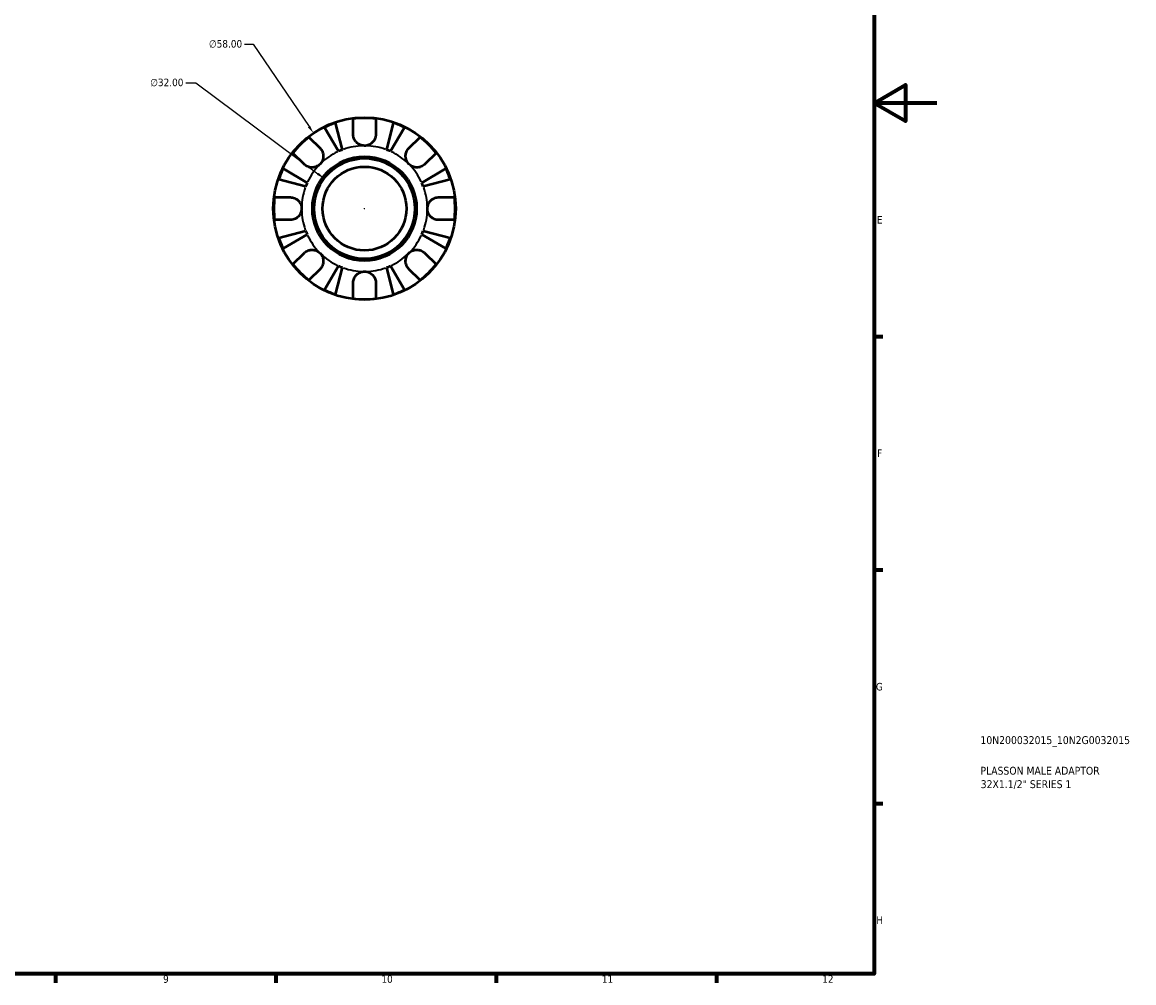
# Model space of a CAD drawing. Header units: millimetres. Extents: x -61 to 904, y -29 to 594.
# Tile 4 of 5: x 550 to 904, y 17 to 323. Entities that reach past the tile are written whole.
import ezdxf

# ---------------------------------------------------------------- set-up
doc = ezdxf.new("R2010")
doc.units = ezdxf.units.MM
for name, color, linetype, lineweight in [('Border (ANSI)', 7, 'Continuous', 70), ('Dimension (ANSI)', 7, 'Continuous', 25), ('Title (ISO)', 7, 'Continuous', 50), ('Visible (ANSI)', 7, 'Continuous', 50), ('Visible Narrow (ANSI)', 7, 'Continuous', 35)]:
    doc.layers.add(name, color=color, linetype=linetype, lineweight=lineweight)
doc.styles.add('Note Text (ANSI)', font='tahoma.ttf')
doc.styles.add('Note Text (ISO)', font='tahoma.ttf')
doc.dimstyles.new('Default - mm (ANSI)', dxfattribs={"dimtxt": 2.4, "dimasz": 2.5, "dimexe": 3.175, "dimexo": 1.6002, "dimgap": 0.8, "dimtad": 0, "dimtoh": 1, "dimrnd": 1e-08, "dimzin": 4, "dimdsep": 46, "dimtxsty": 'Note Text (ANSI)', "dimcen": 0.09, "dimdle": 10, "dimclrd": 256, "dimclre": 256, "dimclrt": 5, "dimadec": 1, "dimazin": 1, "dimtfac": 1.27, "dimtofl": 0, "dimtmove": 0, "dimatfit": 3, "dimfxl": 1, "dimtolj": 1, "dimtzin": 4, "dimlwd": -1, "dimlwe": -1, "dimarcsym": 0})

# ---------------------------------------------------------------- blocks, each defined once
blk = doc.blocks.new('Borders Default Border')
at = {"layer": 'Border (ANSI)'}
for p, q in [((821, 222.75), (823.8, 222.75)), ((821, 148.5), (823.8, 148.5)), ((821, 74.25), (823.8, 74.25)), ((560.67, 20), (560.67, 17.2)), ((630.75, 20), (630.75, 17.2)), ((700.83, 20), (700.83, 17.2)), ((770.92, 20), (770.92, 17.2))]:
    blk.add_line(p, q, dxfattribs=at)
at = {"layer": 'Border (ANSI)', "flags": 128}
for points in [[(20, 20), (20, 574), (821, 574), (821, 20), (20, 20)], [(841, 297), (821, 297), (831, 302.77), (831, 291.23), (821, 297)]]:
    blk.add_lwpolyline(points, dxfattribs=at)
at = {"layer": 'Border (ANSI)', "color": 5, "true_color": 0x0000ff, "char_height": 2.4, "attachment_point": 7, "style": 'Note Text (ANSI)'}
for s, insert in [('E', (821.91, 258.68)), ('F', (821.98, 184.43)), ('G', (821.6, 110.13)), ('H', (821.73, 35.93)), ('9', (594.92, 17.15)), ('10', (664.35, 17.15)), ('11', (734.43, 17.2)), ('12', (804.52, 17.2))]:
    blk.add_mtext(s, dxfattribs=dict(at, insert=insert))
blk = doc.blocks.new('Title Blocks ISO')
at = {"layer": 'Title (ISO)', "color": 232, "true_color": 0xca0064, "style": 'Note Text (ISO)'}
for tag, p in [('PART_NUMBER_001', (33.84, 73.13)), ('DESCRIPTION_001', (33.84, 63.4)), ('DESCRIPTION_002', (33.93, 59.12))]:
    blk.add_attdef(tag, p, '', height=2.5, dxfattribs=at)
blk = doc.blocks.new('*D11')
at = {"layer": 'Defpoints', "color": 0, "transparency": 16777216}
for p in [(646.15, 273), (671.79, 253.85)]:
    blk.add_point(p, dxfattribs=at)
at = {"layer": 'Dimension (ANSI)', "transparency": 16777216}
for p, q in [((602.17, 303.47), (605.34, 303.47)), ((605.34, 303.47), (644.14, 274.5)), ((658.88, 263.43), (659.06, 263.43)), ((658.97, 263.34), (658.97, 263.52))]:
    blk.add_line(p, q, dxfattribs=at)
blk.add_solid([(644.39, 274.83), (643.89, 274.16), (646.15, 273)], dxfattribs=at)
at = {"layer": 'Dimension (ANSI)', "color": 5, "transparency": 16777216, "insert": (590.82, 304.77), "char_height": 2.4, "attachment_point": 1, "style": 'Note Text (ANSI)'}
blk.add_mtext('\\A1;∅32.00', dxfattribs=at)
blk = doc.blocks.new('*D12')
at = {"layer": 'Defpoints', "color": 0, "transparency": 16777216}
for p in [(642.73, 287.46), (675.2, 239.4)]:
    blk.add_point(p, dxfattribs=at)
at = {"layer": 'Dimension (ANSI)', "transparency": 16777216}
for p, q in [((620.84, 315.76), (623.61, 315.76)), ((623.61, 315.76), (641.33, 289.53)), ((658.88, 263.43), (659.06, 263.43)), ((658.97, 263.34), (658.97, 263.52))]:
    blk.add_line(p, q, dxfattribs=at)
blk.add_solid([(641.68, 289.76), (640.99, 289.3), (642.73, 287.46)], dxfattribs=at)
at = {"layer": 'Dimension (ANSI)', "color": 5, "transparency": 16777216, "insert": (609.49, 317.05), "char_height": 2.4, "attachment_point": 1, "style": 'Note Text (ANSI)'}
blk.add_mtext('\\A1;∅58.00', dxfattribs=at)

msp = doc.modelspace()

# ---------------------------------------------------------------- linework, layer by layer
at = {"layer": 'Visible (ANSI)'}
for p, q in [((649.691, 290.712), (651.908, 282.14)), ((655.367, 287.027), (655.367, 292.02)), ((662.567, 292.02), (662.567, 287.027)), ((666.025, 282.14), (668.242, 290.712)), ((650.726, 281.651), (646.232, 289.279)), ((671.701, 289.279), (667.208, 281.651)), ((641.294, 286.191), (644.825, 282.661)), ((673.109, 282.661), (676.639, 286.191)), ((639.733, 277.57), (636.203, 281.1)), ((681.73, 281.1), (678.2, 277.57)), ((633.115, 276.162), (640.743, 271.668)), ((677.19, 271.668), (684.818, 276.162)), ((640.254, 270.486), (631.682, 272.703)), ((686.251, 272.703), (677.68, 270.486)), ((630.374, 267.027), (635.367, 267.027)), ((682.567, 267.027), (687.559, 267.027)), ((635.367, 259.827), (630.374, 259.827)), ((687.559, 259.827), (682.567, 259.827)), ((631.682, 254.152), (640.254, 256.369)), ((640.743, 255.186), (633.115, 250.693)), ((684.818, 250.693), (677.19, 255.186)), ((677.68, 256.369), (686.251, 254.152)), ((636.203, 245.755), (639.733, 249.285)), ((678.2, 249.285), (681.73, 245.755)), ((644.825, 244.194), (641.294, 240.664)), ((646.232, 237.576), (650.726, 245.204)), ((651.908, 244.714), (649.691, 236.143)), ((668.242, 236.143), (666.025, 244.714)), ((667.208, 245.204), (671.701, 237.576)), ((676.639, 240.664), (673.109, 244.194)), ((655.367, 234.835), (655.367, 239.827)), ((662.567, 239.827), (662.567, 234.835))]:
    msp.add_line(p, q, dxfattribs=at)
for radius in [29, 16.58, 16, 13.333]:
    msp.add_circle((658.967, 263.427), radius, dxfattribs=at)
for radius, start, end in [(28.818, 108.77511, 116.22489), (28.818, 82.82379, 97.17621), (28.818, 63.77511, 71.22489), (28.818, 127.82379, 142.17621), (28.818, 37.82379, 52.17621), (20, 110.66622, 114.33378), (20, 65.66622, 69.33378), (28.818, 153.77511, 161.22489), (28.818, 18.77511, 26.22489), (20, 155.66622, 159.33378), (20, 20.66622, 24.33378), (28.818, 172.82379, 187.17621), (28.818, 352.82379, 7.17621), (20, 200.66622, 204.33378), (20, 335.66622, 339.33378), (28.818, 198.77511, 206.22489), (28.818, 333.77511, 341.22489), (28.818, 217.82379, 232.17621), (20, 245.66622, 249.33378), (20, 290.66622, 294.33378), (28.818, 307.82379, 322.17621), (28.818, 243.77511, 251.22489), (28.818, 288.77511, 296.22489), (28.818, 262.82379, 277.17621)]:
    msp.add_arc((658.967, 263.427), radius, start, end, dxfattribs=at)
for points, knots in [([(658.967, 283.427), (658.674, 283.427), (658.382, 283.463), (657.786, 283.611), (657.485, 283.73), (656.802, 284.114), (656.448, 284.415), (655.964, 285.017), (655.802, 285.283), (655.598, 285.743), (655.534, 285.926), (655.441, 286.28), (655.409, 286.451), (655.374, 286.757), (655.367, 286.893), (655.367, 287.027)], [0, 0, 0, 0, 0.08783311, 0.08783311, 0.18435408, 0.18435408, 0.32279749, 0.32279749, 0.41754463, 0.41754463, 0.47774931, 0.47774931, 0.53276241, 0.53276241, 0.57681269, 0.57681269, 0.57681269, 0.57681269]), ([(662.567, 287.027), (662.567, 287.024), (662.567, 287.02), (662.566, 286.827), (662.551, 286.636), (662.491, 286.275), (662.451, 286.106), (662.333, 285.734), (662.25, 285.534), (661.969, 285.004), (661.737, 284.695), (661.137, 284.121), (660.762, 283.876), (659.914, 283.522), (659.443, 283.427), (658.967, 283.427)], [-0.58332629, -0.58332629, -0.58332629, -0.58332629, -0.58206847, -0.58206847, -0.51861604, -0.51861604, -0.4628074, -0.4628074, -0.39473272, -0.39473272, -0.27692423, -0.27692423, -0.14288351, -0.14288351, 0, 0, 0, 0]), ([(644.825, 282.661), (644.913, 282.572), (644.998, 282.478), (645.223, 282.2), (645.352, 282.006), (645.577, 281.579), (645.671, 281.347), (645.837, 280.767), (645.884, 280.414), (645.871, 279.608), (645.78, 279.163), (645.427, 278.306), (645.161, 277.906), (644.825, 277.57)], [-0.58004807, -0.58004807, -0.58004807, -0.58004807, -0.5384523, -0.5384523, -0.46383793, -0.46383793, -0.3862639, -0.3862639, -0.27840269, -0.27840269, -0.14277912, -0.14277912, 0, 0, 0, 0]), ([(673.109, 277.57), (672.926, 277.753), (672.763, 277.955), (672.474, 278.407), (672.352, 278.656), (672.13, 279.284), (672.061, 279.67), (672.049, 280.424), (672.099, 280.784), (672.271, 281.37), (672.365, 281.599), (672.593, 282.024), (672.723, 282.218), (672.945, 282.489), (673.025, 282.577), (673.109, 282.661)], [0, 0, 0, 0, 0.07774953, 0.07774953, 0.16081914, 0.16081914, 0.27783798, 0.27783798, 0.3882896, 0.3882896, 0.46542959, 0.46542959, 0.54035429, 0.54035429, 0.57953204, 0.57953204, 0.57953204, 0.57953204]), ([(644.825, 277.57), (644.641, 277.386), (644.439, 277.223), (643.987, 276.934), (643.738, 276.812), (643.11, 276.591), (642.724, 276.522), (641.971, 276.51), (641.61, 276.56), (641.024, 276.731), (640.795, 276.826), (640.37, 277.054), (640.176, 277.184), (639.905, 277.406), (639.817, 277.486), (639.733, 277.57)], [0, 0, 0, 0, 0.07774953, 0.07774953, 0.16081914, 0.16081914, 0.27783798, 0.27783798, 0.3882896, 0.3882896, 0.46542959, 0.46542959, 0.54035429, 0.54035429, 0.57953204, 0.57953204, 0.57953204, 0.57953204]), ([(678.2, 277.57), (678.111, 277.481), (678.017, 277.396), (677.739, 277.171), (677.545, 277.042), (677.118, 276.817), (676.887, 276.723), (676.306, 276.557), (675.954, 276.51), (675.147, 276.523), (674.702, 276.614), (673.845, 276.967), (673.445, 277.233), (673.109, 277.57)], [-0.58004807, -0.58004807, -0.58004807, -0.58004807, -0.5384523, -0.5384523, -0.46383793, -0.46383793, -0.3862639, -0.3862639, -0.27840269, -0.27840269, -0.14277912, -0.14277912, 0, 0, 0, 0]), ([(635.367, 267.027), (635.51, 267.027), (635.654, 267.019), (636.014, 266.975), (636.228, 266.93), (636.669, 266.792), (636.893, 266.697), (637.419, 266.406), (637.705, 266.188), (638.267, 265.606), (638.516, 265.228), (638.873, 264.374), (638.967, 263.903), (638.967, 263.427)], [-0.57647647, -0.57647647, -0.57647647, -0.57647647, -0.52968676, -0.52968676, -0.46054026, -0.46054026, -0.38562403, -0.38562403, -0.27730827, -0.27730827, -0.14258086, -0.14258086, 0, 0, 0, 0]), ([(678.967, 263.427), (678.967, 263.708), (678.999, 263.987), (679.134, 264.555), (679.242, 264.84), (679.6, 265.519), (679.892, 265.881), (680.487, 266.383), (680.755, 266.554), (681.247, 266.785), (681.463, 266.861), (681.906, 266.974), (682.132, 267.008), (682.426, 267.025), (682.497, 267.027), (682.567, 267.027)], [-2.49913258, -2.49913258, -2.49913258, -2.49913258, -2.41505436, -2.41505436, -2.32384732, -2.32384732, -2.1841143, -2.1841143, -2.08674766, -2.08674766, -2.01440674, -2.01440674, -1.93994266, -1.93994266, -1.91637503, -1.91637503, -1.91637503, -1.91637503]), ([(638.967, 263.427), (638.967, 263.147), (638.934, 262.868), (638.799, 262.3), (638.692, 262.014), (638.334, 261.336), (638.041, 260.974), (637.446, 260.471), (637.179, 260.301), (636.686, 260.07), (636.471, 259.993), (636.027, 259.881), (635.802, 259.847), (635.507, 259.829), (635.437, 259.827), (635.367, 259.827)], [-2.49913258, -2.49913258, -2.49913258, -2.49913258, -2.41505436, -2.41505436, -2.32384732, -2.32384732, -2.1841143, -2.1841143, -2.08674766, -2.08674766, -2.01440674, -2.01440674, -1.93994266, -1.93994266, -1.91637503, -1.91637503, -1.91637503, -1.91637503]), ([(682.567, 259.827), (682.424, 259.827), (682.279, 259.836), (681.92, 259.879), (681.705, 259.925), (681.264, 260.063), (681.04, 260.158), (680.514, 260.448), (680.228, 260.666), (679.666, 261.248), (679.417, 261.627), (679.061, 262.481), (678.967, 262.952), (678.967, 263.427)], [-0.57647647, -0.57647647, -0.57647647, -0.57647647, -0.52968676, -0.52968676, -0.46054026, -0.46054026, -0.38562403, -0.38562403, -0.27730827, -0.27730827, -0.14258086, -0.14258086, 0, 0, 0, 0]), ([(639.733, 249.285), (639.822, 249.374), (639.916, 249.459), (640.194, 249.683), (640.388, 249.812), (640.815, 250.038), (641.047, 250.132), (641.627, 250.297), (641.98, 250.345), (642.786, 250.332), (643.231, 250.241), (644.088, 249.888), (644.488, 249.622), (644.825, 249.285)], [-0.58004807, -0.58004807, -0.58004807, -0.58004807, -0.5384523, -0.5384523, -0.46383793, -0.46383793, -0.3862639, -0.3862639, -0.27840269, -0.27840269, -0.14277912, -0.14277912, 0, 0, 0, 0]), ([(644.825, 249.285), (645.008, 249.102), (645.171, 248.899), (645.46, 248.448), (645.582, 248.199), (645.803, 247.57), (645.872, 247.185), (645.884, 246.431), (645.834, 246.07), (645.663, 245.485), (645.568, 245.256), (645.34, 244.831), (645.21, 244.637), (644.988, 244.366), (644.908, 244.277), (644.825, 244.194)], [0, 0, 0, 0, 0.07774953, 0.07774953, 0.16081914, 0.16081914, 0.27783798, 0.27783798, 0.3882896, 0.3882896, 0.46542959, 0.46542959, 0.54035429, 0.54035429, 0.57953204, 0.57953204, 0.57953204, 0.57953204]), ([(673.109, 244.194), (673.02, 244.283), (672.935, 244.377), (672.711, 244.655), (672.582, 244.849), (672.356, 245.276), (672.262, 245.507), (672.097, 246.088), (672.049, 246.44), (672.062, 247.247), (672.153, 247.692), (672.506, 248.549), (672.772, 248.949), (673.109, 249.285)], [-0.58004807, -0.58004807, -0.58004807, -0.58004807, -0.5384523, -0.5384523, -0.46383793, -0.46383793, -0.3862639, -0.3862639, -0.27840269, -0.27840269, -0.14277912, -0.14277912, 0, 0, 0, 0]), ([(673.109, 249.285), (673.292, 249.468), (673.495, 249.631), (673.946, 249.92), (674.195, 250.042), (674.824, 250.264), (675.209, 250.333), (675.963, 250.345), (676.324, 250.295), (676.909, 250.123), (677.138, 250.029), (677.563, 249.801), (677.757, 249.671), (678.028, 249.449), (678.117, 249.369), (678.2, 249.285)], [0, 0, 0, 0, 0.07774953, 0.07774953, 0.16081914, 0.16081914, 0.27783798, 0.27783798, 0.3882896, 0.3882896, 0.46542959, 0.46542959, 0.54035429, 0.54035429, 0.57953204, 0.57953204, 0.57953204, 0.57953204]), ([(655.367, 239.827), (655.367, 239.97), (655.375, 240.115), (655.419, 240.474), (655.464, 240.689), (655.602, 241.13), (655.697, 241.354), (655.988, 241.88), (656.206, 242.166), (656.788, 242.728), (657.166, 242.977), (658.02, 243.333), (658.491, 243.427), (658.967, 243.427)], [-0.57647647, -0.57647647, -0.57647647, -0.57647647, -0.52968676, -0.52968676, -0.46054026, -0.46054026, -0.38562403, -0.38562403, -0.27730827, -0.27730827, -0.14258086, -0.14258086, 0, 0, 0, 0]), ([(658.967, 243.427), (659.247, 243.427), (659.526, 243.395), (660.095, 243.26), (660.38, 243.152), (661.058, 242.794), (661.42, 242.502), (661.923, 241.907), (662.093, 241.64), (662.324, 241.147), (662.401, 240.931), (662.513, 240.488), (662.547, 240.262), (662.565, 239.968), (662.567, 239.897), (662.567, 239.827)], [-2.49913258, -2.49913258, -2.49913258, -2.49913258, -2.41505436, -2.41505436, -2.32384732, -2.32384732, -2.1841143, -2.1841143, -2.08674766, -2.08674766, -2.01440674, -2.01440674, -1.93994266, -1.93994266, -1.91637503, -1.91637503, -1.91637503, -1.91637503])]:
    msp.add_open_spline(points, degree=3, knots=knots, dxfattribs=at)
at = {"layer": 'Visible Narrow (ANSI)'}
for start, end in [(91.03331, 109.63291), (70.36709, 88.96669), (115.36709, 133.96669), (46.03331, 64.63291), (136.03331, 154.63291), (25.36709, 43.96669), (160.36709, 178.96669), (1.03331, 19.63291), (181.03331, 199.63291), (340.36709, 358.96669), (205.36709, 223.96669), (316.03331, 334.63291), (226.03331, 244.63291), (295.36709, 313.96669), (250.36709, 268.96669), (271.03331, 289.63291)]:
    msp.add_arc((658.967, 263.427), 20, start, end, dxfattribs=at)

# ---------------------------------------------------------------- block references
msp.add_blockref('Borders Default Border', (0, 0))
msp.add_blockref('Title Blocks ISO', (821, 20)).add_auto_attribs({'PART_NUMBER_001': '10N200032015_10N2G0032015', 'DESCRIPTION_001': 'PLASSON MALE ADAPTOR', 'DESCRIPTION_002': '32X1.1/2" SERIES 1'})

# ---------------------------------------------------------------- dimensions: what is measured, and where the dimension line sits
at = {"layer": 'Dimension (ANSI)'}
for p1, p2, picture, middle in [((675.2, 239.397), (642.733, 287.458), '*D12', (614.767, 315.76)), ((671.787, 253.854), (646.147, 273.001), '*D11', (596.094, 303.473))]:
    dim = msp.add_diameter_dim_2p(p1=p1, p2=p2, dimstyle='Default - mm (ANSI)', override={"dimgap": 0.8, "dimtih": 1, "dimdec": 2, "dimlfac": 1, "dimtol": 0, "dimlim": 0, "dimtp": 0, "dimtm": 0, "dimtdec": 2}, dxfattribs=at)
    dim.commit()
    dim.dimension.update_dxf_attribs({"geometry": picture, "text_midpoint": middle, "dimtype": 163})

doc.saveas('drawing.dxf')
